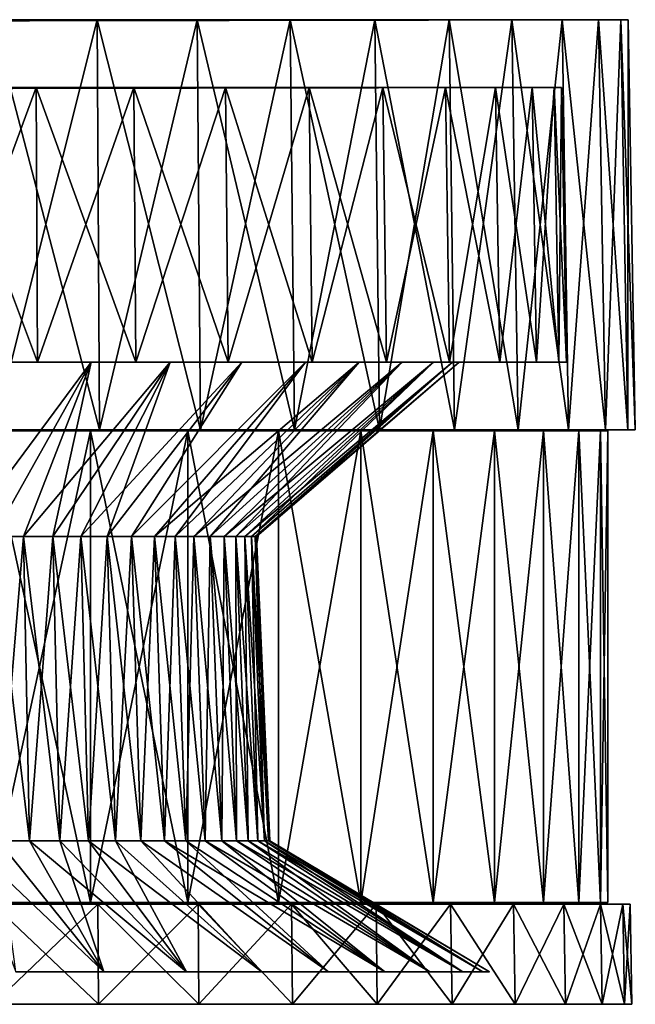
# Model space of a CAD drawing. Header units: millimetres. Extents: x -65 to 65, y -966 to 33.
# Tile 11 of 11: x 15 to 65, y -46 to 33. Entities that reach past the tile are written whole.
import ezdxf

# ---------------------------------------------------------------- set-up
doc = ezdxf.new("R2010")
doc.units = ezdxf.units.MM
doc.header["$LTSCALE"] = 65.185185
for name, color, linetype in [('1', 7, 'CONTINUOUS'), ('10', 7, 'CONTINUOUS'), ('11', 7, 'CONTINUOUS'), ('12', 7, 'CONTINUOUS'), ('13', 7, 'CONTINUOUS'), ('14', 7, 'CONTINUOUS'), ('15', 7, 'CONTINUOUS'), ('16', 7, 'CONTINUOUS'), ('17', 7, 'CONTINUOUS'), ('18', 7, 'CONTINUOUS'), ('2', 7, 'CONTINUOUS'), ('3', 7, 'CONTINUOUS'), ('4', 7, 'CONTINUOUS'), ('5', 7, 'CONTINUOUS'), ('6', 7, 'CONTINUOUS'), ('7', 7, 'CONTINUOUS'), ('8', 7, 'CONTINUOUS'), ('9', 7, 'CONTINUOUS')]:
    doc.layers.add(name, color=color, linetype=linetype)

msp = doc.modelspace()

# ---------------------------------------------------------------- linework, layer by layer
at = {"layer": '1', "linetype": 'Continuous'}
for points in [[(21.721, 0, 61.116), (13.079, 33.023, 62.94), (13.196, 0, 63.504), (21.721, 0, 61.116)], [(21.528, 33.023, 60.573), (13.079, 33.023, 62.94), (21.721, 0, 61.116), (21.528, 33.023, 60.573)], [(29.84, 0, 57.589), (21.528, 33.023, 60.573), (21.721, 0, 61.116), (29.84, 0, 57.589)], [(29.575, 33.023, 57.077), (21.528, 33.023, 60.573), (29.84, 0, 57.589), (29.575, 33.023, 57.077)], [(37.404, 0, 52.99), (29.575, 33.023, 57.077), (29.84, 0, 57.589), (37.404, 0, 52.99)], [(37.072, 33.023, 52.519), (29.575, 33.023, 57.077), (37.404, 0, 52.99), (37.072, 33.023, 52.519)], [(44.271, 0, 47.403), (37.072, 33.023, 52.519), (37.404, 0, 52.99), (44.271, 0, 47.403)], [(43.878, 33.023, 46.982), (37.072, 33.023, 52.519), (44.271, 0, 47.403), (43.878, 33.023, 46.982)], [(50.313, 0, 40.933), (43.878, 33.023, 46.982), (44.271, 0, 47.403), (50.313, 0, 40.933)], [(49.866, 33.023, 40.569), (43.878, 33.023, 46.982), (50.313, 0, 40.933), (49.866, 33.023, 40.569)], [(55.419, 0, 33.701), (49.866, 33.023, 40.569), (50.313, 0, 40.933), (55.419, 0, 33.701)], [(54.926, 33.023, 33.401), (49.866, 33.023, 40.569), (55.419, 0, 33.701), (54.926, 33.023, 33.401)], [(59.491, 0, 25.841), (54.926, 33.023, 33.401), (55.419, 0, 33.701), (59.491, 0, 25.841)], [(58.963, 33.023, 25.611), (54.926, 33.023, 33.401), (59.491, 0, 25.841), (58.963, 33.023, 25.611)], [(62.456, 0, 17.499), (58.963, 33.023, 25.611), (59.491, 0, 25.841), (62.456, 0, 17.499)], [(61.901, 33.023, 17.344), (58.963, 33.023, 25.611), (62.456, 0, 17.499), (61.901, 33.023, 17.344)], [(64.257, 0, 8.832), (61.901, 33.023, 17.344), (62.456, 0, 17.499), (64.257, 0, 8.832)], [(63.686, 33.023, 8.753), (61.901, 33.023, 17.344), (64.257, 0, 8.832), (63.686, 33.023, 8.753)], [(64.861, 0), (63.686, 33.023, 8.753), (64.257, 0, 8.832), (64.861, 0)], [(64.285, 33.023), (63.686, 33.023, 8.753), (64.861, 0), (64.285, 33.023)]]:
    msp.add_3dface(points, dxfattribs=at)
at = {"layer": '10', "linetype": 'Continuous'}
for points in [[(16.602, 27.563, 56.542), (8.386, 27.563, 58.329), (0, 27.451), (16.602, 27.563, 56.542)], [(24.48, 27.563, 53.604), (16.602, 27.563, 56.542), (0, 27.451), (24.48, 27.563, 53.604)], [(31.86, 27.563, 49.574), (24.48, 27.563, 53.604), (0, 27.451), (31.86, 27.563, 49.574)], [(58.929, 27.563), (58.329, 27.563, 8.386), (0, 27.451), (58.929, 27.563)], [(58.329, 27.563, 8.386), (56.542, 27.563, 16.602), (0, 27.451), (58.329, 27.563, 8.386)], [(56.542, 27.563, 16.602), (53.604, 27.563, 24.48), (0, 27.451), (56.542, 27.563, 16.602)], [(53.604, 27.563, 24.48), (49.574, 27.563, 31.86), (0, 27.451), (53.604, 27.563, 24.48)], [(49.574, 27.563, 31.86), (44.536, 27.563, 38.59), (0, 27.451), (49.574, 27.563, 31.86)], [(44.536, 27.563, 38.59), (38.59, 27.563, 44.536), (0, 27.451), (44.536, 27.563, 38.59)], [(38.59, 27.563, 44.536), (31.86, 27.563, 49.574), (0, 27.451), (38.59, 27.563, 44.536)]]:
    msp.add_3dface(points, dxfattribs=at)
at = {"layer": '11', "linetype": 'Continuous'}
for points in [[(16.602, 27.563, -56.542), (8.386, 27.563, -58.329), (16.711, 5.45, -56.912), (16.602, 27.563, -56.542)], [(16.711, 5.45, -56.912), (8.386, 27.563, -58.329), (8.441, 5.45, -58.711), (16.711, 5.45, -56.912)], [(24.64, 5.45, -53.955), (16.602, 27.563, -56.542), (16.711, 5.45, -56.912), (24.64, 5.45, -53.955)], [(24.48, 27.563, -53.604), (16.602, 27.563, -56.542), (24.64, 5.45, -53.955), (24.48, 27.563, -53.604)], [(32.068, 5.45, -49.899), (24.48, 27.563, -53.604), (24.64, 5.45, -53.955), (32.068, 5.45, -49.899)], [(31.86, 27.563, -49.574), (24.48, 27.563, -53.604), (32.068, 5.45, -49.899), (31.86, 27.563, -49.574)], [(38.843, 5.45, -44.827), (31.86, 27.563, -49.574), (32.068, 5.45, -49.899), (38.843, 5.45, -44.827)], [(38.59, 27.563, -44.536), (31.86, 27.563, -49.574), (38.843, 5.45, -44.827), (38.59, 27.563, -44.536)], [(44.827, 5.45, -38.843), (38.59, 27.563, -44.536), (38.843, 5.45, -44.827), (44.827, 5.45, -38.843)], [(44.536, 27.563, -38.59), (38.59, 27.563, -44.536), (44.827, 5.45, -38.843), (44.536, 27.563, -38.59)], [(49.899, 5.45, -32.068), (44.536, 27.563, -38.59), (44.827, 5.45, -38.843), (49.899, 5.45, -32.068)], [(49.574, 27.563, -31.86), (44.536, 27.563, -38.59), (49.899, 5.45, -32.068), (49.574, 27.563, -31.86)], [(53.604, 27.563, -24.48), (49.574, 27.563, -31.86), (53.955, 5.45, -24.64), (53.604, 27.563, -24.48)], [(53.955, 5.45, -24.64), (49.574, 27.563, -31.86), (49.899, 5.45, -32.068), (53.955, 5.45, -24.64)], [(56.542, 27.563, -16.602), (53.604, 27.563, -24.48), (56.912, 5.45, -16.711), (56.542, 27.563, -16.602)], [(56.912, 5.45, -16.711), (53.604, 27.563, -24.48), (53.955, 5.45, -24.64), (56.912, 5.45, -16.711)], [(58.329, 27.563, -8.386), (56.542, 27.563, -16.602), (58.711, 5.45, -8.441), (58.329, 27.563, -8.386)], [(58.711, 5.45, -8.441), (56.542, 27.563, -16.602), (56.912, 5.45, -16.711), (58.711, 5.45, -8.441)], [(59.315, 5.45), (58.329, 27.563, -8.386), (58.711, 5.45, -8.441), (59.315, 5.45)], [(59.315, 5.45), (58.929, 27.563), (58.329, 27.563, -8.386), (59.315, 5.45)]]:
    msp.add_3dface(points, dxfattribs=at)
at = {"layer": '12', "linetype": 'Continuous'}
for points in [[(58.929, 27.563), (0, 27.451), (58.329, 27.563, -8.386), (58.929, 27.563)], [(0, 27.451), (56.542, 27.563, -16.602), (58.329, 27.563, -8.386), (0, 27.451)], [(0, 27.451), (53.604, 27.563, -24.48), (56.542, 27.563, -16.602), (0, 27.451)], [(0, 27.451), (49.574, 27.563, -31.86), (53.604, 27.563, -24.48), (0, 27.451)], [(0, 27.451), (44.536, 27.563, -38.59), (49.574, 27.563, -31.86), (0, 27.451)], [(0, 27.451), (38.59, 27.563, -44.536), (44.536, 27.563, -38.59), (0, 27.451)], [(0, 27.451), (31.86, 27.563, -49.574), (38.59, 27.563, -44.536), (0, 27.451)], [(0, 27.451), (24.48, 27.563, -53.604), (31.86, 27.563, -49.574), (0, 27.451)], [(0, 27.451), (8.386, 27.563, -58.329), (16.602, 27.563, -56.542), (0, 27.451)], [(0, 27.451), (16.602, 27.563, -56.542), (24.48, 27.563, -53.604), (0, 27.451)]]:
    msp.add_3dface(points, dxfattribs=at)
at = {"layer": '13', "linetype": 'Continuous'}
for points in [[(13.151, -8.596, 31.749), (10.619, -8.596, 32.683), (21.047, 5.45, 46.087), (13.151, -8.596, 31.749)], [(21.047, 5.45, 46.087), (10.619, -8.596, 32.683), (14.274, 5.45, 48.614), (21.047, 5.45, 46.087)], [(15.601, -8.596, 30.619), (13.151, -8.596, 31.749), (21.047, 5.45, 46.087), (15.601, -8.596, 30.619)], [(17.956, -8.596, 29.301), (15.601, -8.596, 30.619), (27.392, 5.45, 42.623), (17.956, -8.596, 29.301)], [(27.392, 5.45, 42.623), (15.601, -8.596, 30.619), (21.047, 5.45, 46.087), (27.392, 5.45, 42.623)], [(20.199, -8.596, 27.802), (17.956, -8.596, 29.301), (27.392, 5.45, 42.623), (20.199, -8.596, 27.802)], [(22.318, -8.596, 26.131), (20.199, -8.596, 27.802), (33.179, 5.45, 38.291), (22.318, -8.596, 26.131)], [(33.179, 5.45, 38.291), (20.199, -8.596, 27.802), (27.392, 5.45, 42.623), (33.179, 5.45, 38.291)], [(24.3, -8.596, 24.3), (22.318, -8.596, 26.131), (33.179, 5.45, 38.291), (24.3, -8.596, 24.3)], [(26.131, -8.596, 22.318), (24.3, -8.596, 24.3), (38.291, 5.45, 33.179), (26.131, -8.596, 22.318)], [(38.291, 5.45, 33.179), (24.3, -8.596, 24.3), (33.179, 5.45, 38.291), (38.291, 5.45, 33.179)], [(27.802, -8.596, 20.199), (26.131, -8.596, 22.318), (42.623, 5.45, 27.392), (27.802, -8.596, 20.199)], [(42.623, 5.45, 27.392), (26.131, -8.596, 22.318), (38.291, 5.45, 33.179), (42.623, 5.45, 27.392)], [(29.301, -8.596, 17.956), (27.802, -8.596, 20.199), (42.623, 5.45, 27.392), (29.301, -8.596, 17.956)], [(30.619, -8.596, 15.601), (29.301, -8.596, 17.956), (46.087, 5.45, 21.047), (30.619, -8.596, 15.601)], [(46.087, 5.45, 21.047), (29.301, -8.596, 17.956), (42.623, 5.45, 27.392), (46.087, 5.45, 21.047)], [(31.749, -8.596, 13.151), (30.619, -8.596, 15.601), (46.087, 5.45, 21.047), (31.749, -8.596, 13.151)], [(32.683, -8.596, 10.619), (31.749, -8.596, 13.151), (48.614, 5.45, 14.274), (32.683, -8.596, 10.619)], [(48.614, 5.45, 14.274), (31.749, -8.596, 13.151), (46.087, 5.45, 21.047), (48.614, 5.45, 14.274)], [(33.415, -8.596, 8.022), (32.683, -8.596, 10.619), (48.614, 5.45, 14.274), (33.415, -8.596, 8.022)], [(33.942, -8.596, 5.376), (33.415, -8.596, 8.022), (50.15, 5.45, 7.211), (33.942, -8.596, 5.376)], [(50.15, 5.45, 7.211), (33.415, -8.596, 8.022), (48.614, 5.45, 14.274), (50.15, 5.45, 7.211)], [(34.259, -8.596, 2.696), (33.942, -8.596, 5.376), (50.15, 5.45, 7.211), (34.259, -8.596, 2.696)], [(34.365, -8.596), (34.259, -8.596, 2.696), (50.666, 5.45), (34.365, -8.596)], [(50.666, 5.45), (34.259, -8.596, 2.696), (50.15, 5.45, 7.211), (50.666, 5.45)]]:
    msp.add_3dface(points, dxfattribs=at)
at = {"layer": '14', "linetype": 'Continuous'}
for points in [[(13.151, -8.596, 31.749), (15.601, -8.596, 30.619), (13.558, -33.072, 32.732), (13.151, -8.596, 31.749)], [(13.558, -33.072, 32.732), (15.601, -8.596, 30.619), (16.084, -33.072, 31.567), (13.558, -33.072, 32.732)], [(15.601, -8.596, 30.619), (17.956, -8.596, 29.301), (16.084, -33.072, 31.567), (15.601, -8.596, 30.619)], [(16.084, -33.072, 31.567), (17.956, -8.596, 29.301), (18.511, -33.072, 30.208), (16.084, -33.072, 31.567)], [(17.956, -8.596, 29.301), (20.199, -8.596, 27.802), (18.511, -33.072, 30.208), (17.956, -8.596, 29.301)], [(18.511, -33.072, 30.208), (20.199, -8.596, 27.802), (20.824, -33.072, 28.662), (18.511, -33.072, 30.208)], [(20.199, -8.596, 27.802), (22.318, -8.596, 26.131), (20.824, -33.072, 28.662), (20.199, -8.596, 27.802)], [(20.824, -33.072, 28.662), (22.318, -8.596, 26.131), (23.009, -33.072, 26.94), (20.824, -33.072, 28.662)], [(22.318, -8.596, 26.131), (24.3, -8.596, 24.3), (23.009, -33.072, 26.94), (22.318, -8.596, 26.131)], [(23.009, -33.072, 26.94), (24.3, -8.596, 24.3), (25.052, -33.072, 25.052), (23.009, -33.072, 26.94)], [(24.3, -8.596, 24.3), (26.131, -8.596, 22.318), (25.052, -33.072, 25.052), (24.3, -8.596, 24.3)], [(25.052, -33.072, 25.052), (26.131, -8.596, 22.318), (26.94, -33.072, 23.009), (25.052, -33.072, 25.052)], [(26.131, -8.596, 22.318), (27.802, -8.596, 20.199), (26.94, -33.072, 23.009), (26.131, -8.596, 22.318)], [(26.94, -33.072, 23.009), (27.802, -8.596, 20.199), (28.662, -33.072, 20.824), (26.94, -33.072, 23.009)], [(27.802, -8.596, 20.199), (29.301, -8.596, 17.956), (28.662, -33.072, 20.824), (27.802, -8.596, 20.199)], [(28.662, -33.072, 20.824), (29.301, -8.596, 17.956), (30.208, -33.072, 18.511), (28.662, -33.072, 20.824)], [(29.301, -8.596, 17.956), (30.619, -8.596, 15.601), (30.208, -33.072, 18.511), (29.301, -8.596, 17.956)], [(30.208, -33.072, 18.511), (30.619, -8.596, 15.601), (31.567, -33.072, 16.084), (30.208, -33.072, 18.511)], [(30.619, -8.596, 15.601), (31.749, -8.596, 13.151), (31.567, -33.072, 16.084), (30.619, -8.596, 15.601)], [(31.567, -33.072, 16.084), (31.749, -8.596, 13.151), (32.732, -33.072, 13.558), (31.567, -33.072, 16.084)], [(31.749, -8.596, 13.151), (32.683, -8.596, 10.619), (32.732, -33.072, 13.558), (31.749, -8.596, 13.151)], [(32.732, -33.072, 13.558), (32.683, -8.596, 10.619), (33.695, -33.072, 10.948), (32.732, -33.072, 13.558)], [(32.683, -8.596, 10.619), (33.415, -8.596, 8.022), (33.695, -33.072, 10.948), (32.683, -8.596, 10.619)], [(33.415, -8.596, 8.022), (33.942, -8.596, 5.376), (34.45, -33.072, 8.271), (33.415, -8.596, 8.022)], [(33.695, -33.072, 10.948), (33.415, -8.596, 8.022), (34.45, -33.072, 8.271), (33.695, -33.072, 10.948)], [(34.45, -33.072, 8.271), (33.942, -8.596, 5.376), (34.992, -33.072, 5.542), (34.45, -33.072, 8.271)], [(33.942, -8.596, 5.376), (34.259, -8.596, 2.696), (34.992, -33.072, 5.542), (33.942, -8.596, 5.376)], [(34.259, -8.596, 2.696), (34.365, -8.596), (35.319, -33.072, 2.78), (34.259, -8.596, 2.696)], [(34.992, -33.072, 5.542), (34.259, -8.596, 2.696), (35.319, -33.072, 2.78), (34.992, -33.072, 5.542)], [(35.319, -33.072, 2.78), (34.365, -8.596), (35.429, -33.072), (35.319, -33.072, 2.78)]]:
    msp.add_3dface(points, dxfattribs=at)
at = {"layer": '15', "linetype": 'Continuous'}
for points in [[(13.558, -33.072, 32.732), (16.084, -33.072, 31.567), (22.067, -43.621, 48.321), (13.558, -33.072, 32.732)], [(14.966, -43.621, 50.97), (13.558, -33.072, 32.732), (22.067, -43.621, 48.321), (14.966, -43.621, 50.97)], [(16.084, -33.072, 31.567), (18.511, -33.072, 30.208), (22.067, -43.621, 48.321), (16.084, -33.072, 31.567)], [(22.067, -43.621, 48.321), (18.511, -33.072, 30.208), (28.72, -43.621, 44.689), (22.067, -43.621, 48.321)], [(18.511, -33.072, 30.208), (20.824, -33.072, 28.662), (28.72, -43.621, 44.689), (18.511, -33.072, 30.208)], [(20.824, -33.072, 28.662), (23.009, -33.072, 26.94), (28.72, -43.621, 44.689), (20.824, -33.072, 28.662)], [(23.009, -33.072, 26.94), (25.052, -33.072, 25.052), (34.787, -43.621, 40.147), (23.009, -33.072, 26.94)], [(28.72, -43.621, 44.689), (23.009, -33.072, 26.94), (34.787, -43.621, 40.147), (28.72, -43.621, 44.689)], [(34.787, -43.621, 40.147), (25.052, -33.072, 25.052), (40.147, -43.621, 34.787), (34.787, -43.621, 40.147)], [(25.052, -33.072, 25.052), (26.94, -33.072, 23.009), (40.147, -43.621, 34.787), (25.052, -33.072, 25.052)], [(26.94, -33.072, 23.009), (28.662, -33.072, 20.824), (40.147, -43.621, 34.787), (26.94, -33.072, 23.009)], [(40.147, -43.621, 34.787), (28.662, -33.072, 20.824), (44.689, -43.621, 28.72), (40.147, -43.621, 34.787)], [(28.662, -33.072, 20.824), (30.208, -33.072, 18.511), (44.689, -43.621, 28.72), (28.662, -33.072, 20.824)], [(30.208, -33.072, 18.511), (31.567, -33.072, 16.084), (44.689, -43.621, 28.72), (30.208, -33.072, 18.511)], [(44.689, -43.621, 28.72), (31.567, -33.072, 16.084), (48.321, -43.621, 22.067), (44.689, -43.621, 28.72)], [(31.567, -33.072, 16.084), (32.732, -33.072, 13.558), (48.321, -43.621, 22.067), (31.567, -33.072, 16.084)], [(32.732, -33.072, 13.558), (33.695, -33.072, 10.948), (48.321, -43.621, 22.067), (32.732, -33.072, 13.558)], [(48.321, -43.621, 22.067), (33.695, -33.072, 10.948), (50.97, -43.621, 14.966), (48.321, -43.621, 22.067)], [(33.695, -33.072, 10.948), (34.45, -33.072, 8.271), (50.97, -43.621, 14.966), (33.695, -33.072, 10.948)], [(34.45, -33.072, 8.271), (34.992, -33.072, 5.542), (50.97, -43.621, 14.966), (34.45, -33.072, 8.271)], [(50.97, -43.621, 14.966), (34.992, -33.072, 5.542), (52.581, -43.621, 7.56), (50.97, -43.621, 14.966)], [(34.992, -33.072, 5.542), (35.319, -33.072, 2.78), (52.581, -43.621, 7.56), (34.992, -33.072, 5.542)], [(35.319, -33.072, 2.78), (35.429, -33.072), (52.581, -43.621, 7.56), (35.319, -33.072, 2.78)], [(52.581, -43.621, 7.56), (35.429, -33.072), (53.121, -43.621), (52.581, -43.621, 7.56)]]:
    msp.add_3dface(points, dxfattribs=at)
at = {"layer": '16', "linetype": 'Continuous'}
for points in [[(21.047, 5.45, -46.087), (14.274, 5.45, -48.614), (13.151, -8.596, -31.749), (21.047, 5.45, -46.087)], [(15.601, -8.596, -30.619), (21.047, 5.45, -46.087), (13.151, -8.596, -31.749), (15.601, -8.596, -30.619)], [(17.956, -8.596, -29.301), (21.047, 5.45, -46.087), (15.601, -8.596, -30.619), (17.956, -8.596, -29.301)], [(27.392, 5.45, -42.623), (21.047, 5.45, -46.087), (17.956, -8.596, -29.301), (27.392, 5.45, -42.623)], [(20.199, -8.596, -27.802), (27.392, 5.45, -42.623), (17.956, -8.596, -29.301), (20.199, -8.596, -27.802)], [(22.318, -8.596, -26.131), (27.392, 5.45, -42.623), (20.199, -8.596, -27.802), (22.318, -8.596, -26.131)], [(33.179, 5.45, -38.291), (27.392, 5.45, -42.623), (22.318, -8.596, -26.131), (33.179, 5.45, -38.291)], [(24.3, -8.596, -24.3), (33.179, 5.45, -38.291), (22.318, -8.596, -26.131), (24.3, -8.596, -24.3)], [(26.131, -8.596, -22.318), (38.291, 5.45, -33.179), (24.3, -8.596, -24.3), (26.131, -8.596, -22.318)], [(38.291, 5.45, -33.179), (33.179, 5.45, -38.291), (24.3, -8.596, -24.3), (38.291, 5.45, -33.179)], [(27.802, -8.596, -20.199), (38.291, 5.45, -33.179), (26.131, -8.596, -22.318), (27.802, -8.596, -20.199)], [(29.301, -8.596, -17.956), (42.623, 5.45, -27.392), (27.802, -8.596, -20.199), (29.301, -8.596, -17.956)], [(42.623, 5.45, -27.392), (38.291, 5.45, -33.179), (27.802, -8.596, -20.199), (42.623, 5.45, -27.392)], [(30.619, -8.596, -15.601), (42.623, 5.45, -27.392), (29.301, -8.596, -17.956), (30.619, -8.596, -15.601)], [(31.749, -8.596, -13.151), (46.087, 5.45, -21.047), (30.619, -8.596, -15.601), (31.749, -8.596, -13.151)], [(46.087, 5.45, -21.047), (42.623, 5.45, -27.392), (30.619, -8.596, -15.601), (46.087, 5.45, -21.047)], [(32.683, -8.596, -10.619), (46.087, 5.45, -21.047), (31.749, -8.596, -13.151), (32.683, -8.596, -10.619)], [(33.415, -8.596, -8.022), (48.614, 5.45, -14.274), (32.683, -8.596, -10.619), (33.415, -8.596, -8.022)], [(48.614, 5.45, -14.274), (46.087, 5.45, -21.047), (32.683, -8.596, -10.619), (48.614, 5.45, -14.274)], [(33.942, -8.596, -5.376), (48.614, 5.45, -14.274), (33.415, -8.596, -8.022), (33.942, -8.596, -5.376)], [(50.15, 5.45, -7.211), (48.614, 5.45, -14.274), (33.942, -8.596, -5.376), (50.15, 5.45, -7.211)], [(34.259, -8.596, -2.696), (50.15, 5.45, -7.211), (33.942, -8.596, -5.376), (34.259, -8.596, -2.696)], [(34.365, -8.596), (50.15, 5.45, -7.211), (34.259, -8.596, -2.696), (34.365, -8.596)], [(34.365, -8.596), (50.666, 5.45), (50.15, 5.45, -7.211), (34.365, -8.596)]]:
    msp.add_3dface(points, dxfattribs=at)
at = {"layer": '17', "linetype": 'Continuous'}
for points in [[(16.084, -33.072, -31.567), (13.151, -8.596, -31.749), (13.558, -33.072, -32.732), (16.084, -33.072, -31.567)], [(15.601, -8.596, -30.619), (13.151, -8.596, -31.749), (16.084, -33.072, -31.567), (15.601, -8.596, -30.619)], [(18.511, -33.072, -30.208), (15.601, -8.596, -30.619), (16.084, -33.072, -31.567), (18.511, -33.072, -30.208)], [(17.956, -8.596, -29.301), (15.601, -8.596, -30.619), (18.511, -33.072, -30.208), (17.956, -8.596, -29.301)], [(20.824, -33.072, -28.662), (17.956, -8.596, -29.301), (18.511, -33.072, -30.208), (20.824, -33.072, -28.662)], [(20.199, -8.596, -27.802), (17.956, -8.596, -29.301), (20.824, -33.072, -28.662), (20.199, -8.596, -27.802)], [(22.318, -8.596, -26.131), (20.199, -8.596, -27.802), (23.009, -33.072, -26.94), (22.318, -8.596, -26.131)], [(23.009, -33.072, -26.94), (20.199, -8.596, -27.802), (20.824, -33.072, -28.662), (23.009, -33.072, -26.94)], [(24.3, -8.596, -24.3), (22.318, -8.596, -26.131), (25.052, -33.072, -25.052), (24.3, -8.596, -24.3)], [(25.052, -33.072, -25.052), (22.318, -8.596, -26.131), (23.009, -33.072, -26.94), (25.052, -33.072, -25.052)], [(26.131, -8.596, -22.318), (24.3, -8.596, -24.3), (26.94, -33.072, -23.009), (26.131, -8.596, -22.318)], [(26.94, -33.072, -23.009), (24.3, -8.596, -24.3), (25.052, -33.072, -25.052), (26.94, -33.072, -23.009)], [(27.802, -8.596, -20.199), (26.131, -8.596, -22.318), (28.662, -33.072, -20.824), (27.802, -8.596, -20.199)], [(28.662, -33.072, -20.824), (26.131, -8.596, -22.318), (26.94, -33.072, -23.009), (28.662, -33.072, -20.824)], [(30.208, -33.072, -18.511), (27.802, -8.596, -20.199), (28.662, -33.072, -20.824), (30.208, -33.072, -18.511)], [(29.301, -8.596, -17.956), (27.802, -8.596, -20.199), (30.208, -33.072, -18.511), (29.301, -8.596, -17.956)], [(31.567, -33.072, -16.084), (29.301, -8.596, -17.956), (30.208, -33.072, -18.511), (31.567, -33.072, -16.084)], [(30.619, -8.596, -15.601), (29.301, -8.596, -17.956), (31.567, -33.072, -16.084), (30.619, -8.596, -15.601)], [(32.732, -33.072, -13.558), (30.619, -8.596, -15.601), (31.567, -33.072, -16.084), (32.732, -33.072, -13.558)], [(31.749, -8.596, -13.151), (30.619, -8.596, -15.601), (32.732, -33.072, -13.558), (31.749, -8.596, -13.151)], [(33.695, -33.072, -10.948), (31.749, -8.596, -13.151), (32.732, -33.072, -13.558), (33.695, -33.072, -10.948)], [(32.683, -8.596, -10.619), (31.749, -8.596, -13.151), (33.695, -33.072, -10.948), (32.683, -8.596, -10.619)], [(34.45, -33.072, -8.271), (32.683, -8.596, -10.619), (33.695, -33.072, -10.948), (34.45, -33.072, -8.271)], [(33.415, -8.596, -8.022), (32.683, -8.596, -10.619), (34.45, -33.072, -8.271), (33.415, -8.596, -8.022)], [(34.992, -33.072, -5.542), (33.415, -8.596, -8.022), (34.45, -33.072, -8.271), (34.992, -33.072, -5.542)], [(33.942, -8.596, -5.376), (33.415, -8.596, -8.022), (34.992, -33.072, -5.542), (33.942, -8.596, -5.376)], [(35.319, -33.072, -2.78), (33.942, -8.596, -5.376), (34.992, -33.072, -5.542), (35.319, -33.072, -2.78)], [(34.259, -8.596, -2.696), (33.942, -8.596, -5.376), (35.319, -33.072, -2.78), (34.259, -8.596, -2.696)], [(35.429, -33.072), (34.365, -8.596), (34.259, -8.596, -2.696), (35.429, -33.072)], [(35.429, -33.072), (34.259, -8.596, -2.696), (35.319, -33.072, -2.78), (35.429, -33.072)]]:
    msp.add_3dface(points, dxfattribs=at)
at = {"layer": '18', "linetype": 'Continuous'}
for points in [[(22.067, -43.621, -48.321), (10.948, -33.072, -33.695), (14.966, -43.621, -50.97), (22.067, -43.621, -48.321)], [(13.558, -33.072, -32.732), (10.948, -33.072, -33.695), (22.067, -43.621, -48.321), (13.558, -33.072, -32.732)], [(16.084, -33.072, -31.567), (13.558, -33.072, -32.732), (22.067, -43.621, -48.321), (16.084, -33.072, -31.567)], [(28.72, -43.621, -44.689), (16.084, -33.072, -31.567), (22.067, -43.621, -48.321), (28.72, -43.621, -44.689)], [(18.511, -33.072, -30.208), (16.084, -33.072, -31.567), (28.72, -43.621, -44.689), (18.511, -33.072, -30.208)], [(20.824, -33.072, -28.662), (18.511, -33.072, -30.208), (28.72, -43.621, -44.689), (20.824, -33.072, -28.662)], [(23.009, -33.072, -26.94), (20.824, -33.072, -28.662), (34.787, -43.621, -40.147), (23.009, -33.072, -26.94)], [(34.787, -43.621, -40.147), (20.824, -33.072, -28.662), (28.72, -43.621, -44.689), (34.787, -43.621, -40.147)], [(25.052, -33.072, -25.052), (23.009, -33.072, -26.94), (34.787, -43.621, -40.147), (25.052, -33.072, -25.052)], [(26.94, -33.072, -23.009), (25.052, -33.072, -25.052), (40.147, -43.621, -34.787), (26.94, -33.072, -23.009)], [(40.147, -43.621, -34.787), (25.052, -33.072, -25.052), (34.787, -43.621, -40.147), (40.147, -43.621, -34.787)], [(28.662, -33.072, -20.824), (26.94, -33.072, -23.009), (44.689, -43.621, -28.72), (28.662, -33.072, -20.824)], [(44.689, -43.621, -28.72), (26.94, -33.072, -23.009), (40.147, -43.621, -34.787), (44.689, -43.621, -28.72)], [(30.208, -33.072, -18.511), (28.662, -33.072, -20.824), (44.689, -43.621, -28.72), (30.208, -33.072, -18.511)], [(48.321, -43.621, -22.067), (30.208, -33.072, -18.511), (44.689, -43.621, -28.72), (48.321, -43.621, -22.067)], [(31.567, -33.072, -16.084), (30.208, -33.072, -18.511), (48.321, -43.621, -22.067), (31.567, -33.072, -16.084)], [(32.732, -33.072, -13.558), (31.567, -33.072, -16.084), (48.321, -43.621, -22.067), (32.732, -33.072, -13.558)], [(50.97, -43.621, -14.966), (32.732, -33.072, -13.558), (48.321, -43.621, -22.067), (50.97, -43.621, -14.966)], [(33.695, -33.072, -10.948), (32.732, -33.072, -13.558), (50.97, -43.621, -14.966), (33.695, -33.072, -10.948)], [(34.45, -33.072, -8.271), (33.695, -33.072, -10.948), (50.97, -43.621, -14.966), (34.45, -33.072, -8.271)], [(52.581, -43.621, -7.56), (34.45, -33.072, -8.271), (50.97, -43.621, -14.966), (52.581, -43.621, -7.56)], [(34.992, -33.072, -5.542), (34.45, -33.072, -8.271), (52.581, -43.621, -7.56), (34.992, -33.072, -5.542)], [(35.319, -33.072, -2.78), (34.992, -33.072, -5.542), (52.581, -43.621, -7.56), (35.319, -33.072, -2.78)], [(53.121, -43.621), (35.429, -33.072), (35.319, -33.072, -2.78), (53.121, -43.621)], [(53.121, -43.621), (35.319, -33.072, -2.78), (52.581, -43.621, -7.56), (53.121, -43.621)]]:
    msp.add_3dface(points, dxfattribs=at)
at = {"layer": '2', "linetype": 'Continuous'}
for points in [[(21.581, -38.171, 60.724), (13.112, -38.171, 63.097), (21.629, -46.246, 60.857), (21.581, -38.171, 60.724)], [(21.629, -46.246, 60.857), (13.112, -38.171, 63.097), (13.14, -46.246, 63.235), (21.629, -46.246, 60.857)], [(29.714, -46.246, 57.345), (21.581, -38.171, 60.724), (21.629, -46.246, 60.857), (29.714, -46.246, 57.345)], [(29.649, -38.171, 57.22), (21.581, -38.171, 60.724), (29.714, -46.246, 57.345), (29.649, -38.171, 57.22)], [(37.164, -38.171, 52.65), (29.649, -38.171, 57.22), (37.246, -46.246, 52.765), (37.164, -38.171, 52.65)], [(37.246, -46.246, 52.765), (29.649, -38.171, 57.22), (29.714, -46.246, 57.345), (37.246, -46.246, 52.765)], [(43.987, -38.171, 47.099), (37.164, -38.171, 52.65), (44.083, -46.246, 47.202), (43.987, -38.171, 47.099)], [(44.083, -46.246, 47.202), (37.164, -38.171, 52.65), (37.246, -46.246, 52.765), (44.083, -46.246, 47.202)], [(49.991, -38.171, 40.671), (43.987, -38.171, 47.099), (50.1, -46.246, 40.759), (49.991, -38.171, 40.671)], [(50.1, -46.246, 40.759), (43.987, -38.171, 47.099), (44.083, -46.246, 47.202), (50.1, -46.246, 40.759)], [(55.184, -46.246, 33.558), (49.991, -38.171, 40.671), (50.1, -46.246, 40.759), (55.184, -46.246, 33.558)], [(55.063, -38.171, 33.485), (49.991, -38.171, 40.671), (55.184, -46.246, 33.558), (55.063, -38.171, 33.485)], [(59.11, -38.171, 25.675), (55.063, -38.171, 33.485), (59.239, -46.246, 25.731), (59.11, -38.171, 25.675)], [(59.239, -46.246, 25.731), (55.063, -38.171, 33.485), (55.184, -46.246, 33.558), (59.239, -46.246, 25.731)], [(62.191, -46.246, 17.425), (59.11, -38.171, 25.675), (59.239, -46.246, 25.731), (62.191, -46.246, 17.425)], [(62.055, -38.171, 17.387), (59.11, -38.171, 25.675), (62.191, -46.246, 17.425), (62.055, -38.171, 17.387)], [(63.984, -46.246, 8.794), (62.055, -38.171, 17.387), (62.191, -46.246, 17.425), (63.984, -46.246, 8.794)], [(63.845, -38.171, 8.775), (62.055, -38.171, 17.387), (63.984, -46.246, 8.794), (63.845, -38.171, 8.775)], [(64.445, -38.171), (63.845, -38.171, 8.775), (64.586, -46.246), (64.445, -38.171)], [(64.586, -46.246), (63.845, -38.171, 8.775), (63.984, -46.246, 8.794), (64.586, -46.246)]]:
    msp.add_3dface(points, dxfattribs=at)
at = {"layer": '3', "linetype": 'Continuous'}
for points in [[(13.079, 33.023, 62.94), (21.528, 33.023, 60.573), (0, 32.901), (13.079, 33.023, 62.94)], [(63.686, 33.023, 8.753), (64.285, 33.023), (0, 32.901), (63.686, 33.023, 8.753)], [(61.901, 33.023, 17.344), (63.686, 33.023, 8.753), (0, 32.901), (61.901, 33.023, 17.344)], [(58.963, 33.023, 25.611), (61.901, 33.023, 17.344), (0, 32.901), (58.963, 33.023, 25.611)], [(54.926, 33.023, 33.401), (58.963, 33.023, 25.611), (0, 32.901), (54.926, 33.023, 33.401)], [(49.866, 33.023, 40.569), (54.926, 33.023, 33.401), (0, 32.901), (49.866, 33.023, 40.569)], [(43.878, 33.023, 46.982), (49.866, 33.023, 40.569), (0, 32.901), (43.878, 33.023, 46.982)], [(37.072, 33.023, 52.519), (43.878, 33.023, 46.982), (0, 32.901), (37.072, 33.023, 52.519)], [(29.575, 33.023, 57.077), (37.072, 33.023, 52.519), (0, 32.901), (29.575, 33.023, 57.077)], [(21.528, 33.023, 60.573), (29.575, 33.023, 57.077), (0, 32.901), (21.528, 33.023, 60.573)]]:
    msp.add_3dface(points, dxfattribs=at)
at = {"layer": '4', "linetype": 'Continuous'}
for points in [[(21.528, 33.023, -60.573), (13.196, 0, -63.504), (13.079, 33.023, -62.94), (21.528, 33.023, -60.573)], [(21.721, 0, -61.116), (13.196, 0, -63.504), (21.528, 33.023, -60.573), (21.721, 0, -61.116)], [(29.575, 33.023, -57.077), (21.721, 0, -61.116), (21.528, 33.023, -60.573), (29.575, 33.023, -57.077)], [(29.84, 0, -57.589), (21.721, 0, -61.116), (29.575, 33.023, -57.077), (29.84, 0, -57.589)], [(37.072, 33.023, -52.519), (29.84, 0, -57.589), (29.575, 33.023, -57.077), (37.072, 33.023, -52.519)], [(37.404, 0, -52.99), (29.84, 0, -57.589), (37.072, 33.023, -52.519), (37.404, 0, -52.99)], [(43.878, 33.023, -46.982), (37.404, 0, -52.99), (37.072, 33.023, -52.519), (43.878, 33.023, -46.982)], [(44.271, 0, -47.403), (37.404, 0, -52.99), (43.878, 33.023, -46.982), (44.271, 0, -47.403)], [(49.866, 33.023, -40.569), (44.271, 0, -47.403), (43.878, 33.023, -46.982), (49.866, 33.023, -40.569)], [(50.313, 0, -40.933), (44.271, 0, -47.403), (49.866, 33.023, -40.569), (50.313, 0, -40.933)], [(54.926, 33.023, -33.401), (50.313, 0, -40.933), (49.866, 33.023, -40.569), (54.926, 33.023, -33.401)], [(55.419, 0, -33.701), (50.313, 0, -40.933), (54.926, 33.023, -33.401), (55.419, 0, -33.701)], [(58.963, 33.023, -25.611), (55.419, 0, -33.701), (54.926, 33.023, -33.401), (58.963, 33.023, -25.611)], [(59.491, 0, -25.841), (55.419, 0, -33.701), (58.963, 33.023, -25.611), (59.491, 0, -25.841)], [(61.901, 33.023, -17.344), (59.491, 0, -25.841), (58.963, 33.023, -25.611), (61.901, 33.023, -17.344)], [(62.456, 0, -17.499), (59.491, 0, -25.841), (61.901, 33.023, -17.344), (62.456, 0, -17.499)], [(63.686, 33.023, -8.753), (62.456, 0, -17.499), (61.901, 33.023, -17.344), (63.686, 33.023, -8.753)], [(64.257, 0, -8.832), (62.456, 0, -17.499), (63.686, 33.023, -8.753), (64.257, 0, -8.832)], [(64.285, 33.023), (64.257, 0, -8.832), (63.686, 33.023, -8.753), (64.285, 33.023)], [(64.285, 33.023), (64.861, 0), (64.257, 0, -8.832), (64.285, 33.023)]]:
    msp.add_3dface(points, dxfattribs=at)
at = {"layer": '5', "linetype": 'Continuous'}
for points in [[(21.581, -38.171, -60.724), (13.14, -46.246, -63.235), (13.112, -38.171, -63.097), (21.581, -38.171, -60.724)], [(21.629, -46.246, -60.857), (13.14, -46.246, -63.235), (21.581, -38.171, -60.724), (21.629, -46.246, -60.857)], [(29.649, -38.171, -57.22), (21.629, -46.246, -60.857), (21.581, -38.171, -60.724), (29.649, -38.171, -57.22)], [(29.714, -46.246, -57.345), (21.629, -46.246, -60.857), (29.649, -38.171, -57.22), (29.714, -46.246, -57.345)], [(37.164, -38.171, -52.65), (29.714, -46.246, -57.345), (29.649, -38.171, -57.22), (37.164, -38.171, -52.65)], [(37.246, -46.246, -52.765), (29.714, -46.246, -57.345), (37.164, -38.171, -52.65), (37.246, -46.246, -52.765)], [(43.987, -38.171, -47.099), (37.246, -46.246, -52.765), (37.164, -38.171, -52.65), (43.987, -38.171, -47.099)], [(44.083, -46.246, -47.202), (37.246, -46.246, -52.765), (43.987, -38.171, -47.099), (44.083, -46.246, -47.202)], [(49.991, -38.171, -40.671), (44.083, -46.246, -47.202), (43.987, -38.171, -47.099), (49.991, -38.171, -40.671)], [(50.1, -46.246, -40.759), (44.083, -46.246, -47.202), (49.991, -38.171, -40.671), (50.1, -46.246, -40.759)], [(55.063, -38.171, -33.485), (50.1, -46.246, -40.759), (49.991, -38.171, -40.671), (55.063, -38.171, -33.485)], [(55.184, -46.246, -33.558), (50.1, -46.246, -40.759), (55.063, -38.171, -33.485), (55.184, -46.246, -33.558)], [(59.11, -38.171, -25.675), (55.184, -46.246, -33.558), (55.063, -38.171, -33.485), (59.11, -38.171, -25.675)], [(59.239, -46.246, -25.731), (55.184, -46.246, -33.558), (59.11, -38.171, -25.675), (59.239, -46.246, -25.731)], [(62.055, -38.171, -17.387), (59.239, -46.246, -25.731), (59.11, -38.171, -25.675), (62.055, -38.171, -17.387)], [(62.191, -46.246, -17.425), (59.239, -46.246, -25.731), (62.055, -38.171, -17.387), (62.191, -46.246, -17.425)], [(63.845, -38.171, -8.775), (62.191, -46.246, -17.425), (62.055, -38.171, -17.387), (63.845, -38.171, -8.775)], [(63.984, -46.246, -8.794), (62.191, -46.246, -17.425), (63.845, -38.171, -8.775), (63.984, -46.246, -8.794)], [(64.445, -38.171), (63.984, -46.246, -8.794), (63.845, -38.171, -8.775), (64.445, -38.171)], [(64.445, -38.171), (64.586, -46.246), (63.984, -46.246, -8.794), (64.445, -38.171)]]:
    msp.add_3dface(points, dxfattribs=at)
at = {"layer": '6', "linetype": 'Continuous'}
for points in [[(0, 32.901), (64.285, 33.023), (63.686, 33.023, -8.753), (0, 32.901)], [(0, 32.901), (63.686, 33.023, -8.753), (61.901, 33.023, -17.344), (0, 32.901)], [(0, 32.901), (61.901, 33.023, -17.344), (58.963, 33.023, -25.611), (0, 32.901)], [(0, 32.901), (58.963, 33.023, -25.611), (54.926, 33.023, -33.401), (0, 32.901)], [(0, 32.901), (54.926, 33.023, -33.401), (49.866, 33.023, -40.569), (0, 32.901)], [(0, 32.901), (21.528, 33.023, -60.573), (13.079, 33.023, -62.94), (0, 32.901)], [(0, 32.901), (29.575, 33.023, -57.077), (21.528, 33.023, -60.573), (0, 32.901)], [(0, 32.901), (37.072, 33.023, -52.519), (29.575, 33.023, -57.077), (0, 32.901)], [(0, 32.901), (43.878, 33.023, -46.982), (37.072, 33.023, -52.519), (0, 32.901)], [(0, 32.901), (49.866, 33.023, -40.569), (43.878, 33.023, -46.982), (0, 32.901)]]:
    msp.add_3dface(points, dxfattribs=at)
at = {"layer": '7', "color": 250, "linetype": 'Continuous', "true_color": 0x1c1c1c}
for points in [[(20.977, -38.044, 59.024), (12.745, -0.083, 61.331), (12.745, -38.044, 61.331), (20.977, -38.044, 59.024)], [(20.977, -0.083, 59.024), (12.745, -0.083, 61.331), (20.977, -38.044, 59.024), (20.977, -0.083, 59.024)], [(28.819, -38.044, 55.618), (20.977, -0.083, 59.024), (20.977, -38.044, 59.024), (28.819, -38.044, 55.618)], [(28.819, -0.083, 55.618), (20.977, -0.083, 59.024), (28.819, -38.044, 55.618), (28.819, -0.083, 55.618)], [(36.124, -38.044, 51.176), (28.819, -0.083, 55.618), (28.819, -38.044, 55.618), (36.124, -38.044, 51.176)], [(36.124, -0.083, 51.176), (28.819, -0.083, 55.618), (36.124, -38.044, 51.176), (36.124, -0.083, 51.176)], [(42.756, -38.044, 45.78), (36.124, -0.083, 51.176), (36.124, -38.044, 51.176), (42.756, -38.044, 45.78)], [(42.756, -0.083, 45.78), (36.124, -0.083, 51.176), (42.756, -38.044, 45.78), (42.756, -0.083, 45.78)], [(48.591, -0.083, 39.532), (42.756, -0.083, 45.78), (48.591, -38.044, 39.532), (48.591, -0.083, 39.532)], [(48.591, -38.044, 39.532), (42.756, -0.083, 45.78), (42.756, -38.044, 45.78), (48.591, -38.044, 39.532)], [(53.522, -38.044, 32.547), (48.591, -0.083, 39.532), (48.591, -38.044, 39.532), (53.522, -38.044, 32.547)], [(53.522, -0.083, 32.547), (48.591, -0.083, 39.532), (53.522, -38.044, 32.547), (53.522, -0.083, 32.547)], [(57.455, -38.044, 24.956), (53.522, -0.083, 32.547), (53.522, -38.044, 32.547), (57.455, -38.044, 24.956)], [(57.455, -0.083, 24.956), (53.522, -0.083, 32.547), (57.455, -38.044, 24.956), (57.455, -0.083, 24.956)], [(60.318, -38.044, 16.9), (57.455, -0.083, 24.956), (57.455, -38.044, 24.956), (60.318, -38.044, 16.9)], [(60.318, -0.083, 16.9), (57.455, -0.083, 24.956), (60.318, -38.044, 16.9), (60.318, -0.083, 16.9)], [(62.057, -38.044, 8.53), (60.318, -0.083, 16.9), (60.318, -38.044, 16.9), (62.057, -38.044, 8.53)], [(62.057, -0.083, 8.53), (60.318, -0.083, 16.9), (62.057, -38.044, 8.53), (62.057, -0.083, 8.53)], [(62.641, -38.044), (62.057, -0.083, 8.53), (62.057, -38.044, 8.53), (62.641, -38.044)], [(62.641, -0.083), (62.057, -0.083, 8.53), (62.641, -38.044), (62.641, -0.083)]]:
    msp.add_3dface(points, dxfattribs=at)
at = {"layer": '8', "color": 250, "linetype": 'Continuous', "true_color": 0x1c1c1c}
for points in [[(20.977, -0.083, -59.024), (12.745, -38.044, -61.331), (12.745, -0.083, -61.331), (20.977, -0.083, -59.024)], [(20.977, -38.044, -59.024), (12.745, -38.044, -61.331), (20.977, -0.083, -59.024), (20.977, -38.044, -59.024)], [(28.819, -0.083, -55.618), (20.977, -38.044, -59.024), (20.977, -0.083, -59.024), (28.819, -0.083, -55.618)], [(28.819, -38.044, -55.618), (20.977, -38.044, -59.024), (28.819, -0.083, -55.618), (28.819, -38.044, -55.618)], [(36.124, -0.083, -51.176), (28.819, -38.044, -55.618), (28.819, -0.083, -55.618), (36.124, -0.083, -51.176)], [(36.124, -38.044, -51.176), (28.819, -38.044, -55.618), (36.124, -0.083, -51.176), (36.124, -38.044, -51.176)], [(42.756, -38.044, -45.78), (36.124, -38.044, -51.176), (42.756, -0.083, -45.78), (42.756, -38.044, -45.78)], [(42.756, -0.083, -45.78), (36.124, -38.044, -51.176), (36.124, -0.083, -51.176), (42.756, -0.083, -45.78)], [(48.591, -0.083, -39.532), (42.756, -38.044, -45.78), (42.756, -0.083, -45.78), (48.591, -0.083, -39.532)], [(48.591, -38.044, -39.532), (42.756, -38.044, -45.78), (48.591, -0.083, -39.532), (48.591, -38.044, -39.532)], [(53.522, -0.083, -32.547), (48.591, -38.044, -39.532), (48.591, -0.083, -39.532), (53.522, -0.083, -32.547)], [(53.522, -38.044, -32.547), (48.591, -38.044, -39.532), (53.522, -0.083, -32.547), (53.522, -38.044, -32.547)], [(57.455, -0.083, -24.956), (53.522, -38.044, -32.547), (53.522, -0.083, -32.547), (57.455, -0.083, -24.956)], [(57.455, -38.044, -24.956), (53.522, -38.044, -32.547), (57.455, -0.083, -24.956), (57.455, -38.044, -24.956)], [(60.318, -0.083, -16.9), (57.455, -38.044, -24.956), (57.455, -0.083, -24.956), (60.318, -0.083, -16.9)], [(60.318, -38.044, -16.9), (57.455, -38.044, -24.956), (60.318, -0.083, -16.9), (60.318, -38.044, -16.9)], [(62.057, -0.083, -8.53), (60.318, -38.044, -16.9), (60.318, -0.083, -16.9), (62.057, -0.083, -8.53)], [(62.057, -38.044, -8.53), (60.318, -38.044, -16.9), (62.057, -0.083, -8.53), (62.057, -38.044, -8.53)], [(62.641, -0.083), (62.057, -38.044, -8.53), (62.057, -0.083, -8.53), (62.641, -0.083)], [(62.641, -0.083), (62.641, -38.044), (62.057, -38.044, -8.53), (62.641, -0.083)]]:
    msp.add_3dface(points, dxfattribs=at)
at = {"layer": '9', "linetype": 'Continuous'}
for points in [[(16.602, 27.563, 56.542), (8.441, 5.45, 58.711), (8.386, 27.563, 58.329), (16.602, 27.563, 56.542)], [(16.711, 5.45, 56.912), (8.441, 5.45, 58.711), (16.602, 27.563, 56.542), (16.711, 5.45, 56.912)], [(24.48, 27.563, 53.604), (16.711, 5.45, 56.912), (16.602, 27.563, 56.542), (24.48, 27.563, 53.604)], [(24.64, 5.45, 53.955), (16.711, 5.45, 56.912), (24.48, 27.563, 53.604), (24.64, 5.45, 53.955)], [(31.86, 27.563, 49.574), (24.64, 5.45, 53.955), (24.48, 27.563, 53.604), (31.86, 27.563, 49.574)], [(32.068, 5.45, 49.899), (24.64, 5.45, 53.955), (31.86, 27.563, 49.574), (32.068, 5.45, 49.899)], [(38.59, 27.563, 44.536), (32.068, 5.45, 49.899), (31.86, 27.563, 49.574), (38.59, 27.563, 44.536)], [(38.843, 5.45, 44.827), (32.068, 5.45, 49.899), (38.59, 27.563, 44.536), (38.843, 5.45, 44.827)], [(44.536, 27.563, 38.59), (38.843, 5.45, 44.827), (38.59, 27.563, 44.536), (44.536, 27.563, 38.59)], [(44.827, 5.45, 38.843), (38.843, 5.45, 44.827), (44.536, 27.563, 38.59), (44.827, 5.45, 38.843)], [(49.574, 27.563, 31.86), (44.827, 5.45, 38.843), (44.536, 27.563, 38.59), (49.574, 27.563, 31.86)], [(49.899, 5.45, 32.068), (44.827, 5.45, 38.843), (49.574, 27.563, 31.86), (49.899, 5.45, 32.068)], [(53.604, 27.563, 24.48), (49.899, 5.45, 32.068), (49.574, 27.563, 31.86), (53.604, 27.563, 24.48)], [(53.955, 5.45, 24.64), (49.899, 5.45, 32.068), (53.604, 27.563, 24.48), (53.955, 5.45, 24.64)], [(56.542, 27.563, 16.602), (53.955, 5.45, 24.64), (53.604, 27.563, 24.48), (56.542, 27.563, 16.602)], [(56.912, 5.45, 16.711), (53.955, 5.45, 24.64), (56.542, 27.563, 16.602), (56.912, 5.45, 16.711)], [(58.329, 27.563, 8.386), (56.912, 5.45, 16.711), (56.542, 27.563, 16.602), (58.329, 27.563, 8.386)], [(58.711, 5.45, 8.441), (56.912, 5.45, 16.711), (58.329, 27.563, 8.386), (58.711, 5.45, 8.441)], [(58.929, 27.563), (58.711, 5.45, 8.441), (58.329, 27.563, 8.386), (58.929, 27.563)], [(59.315, 5.45), (58.711, 5.45, 8.441), (58.929, 27.563), (59.315, 5.45)]]:
    msp.add_3dface(points, dxfattribs=at)

doc.saveas('drawing.dxf')
